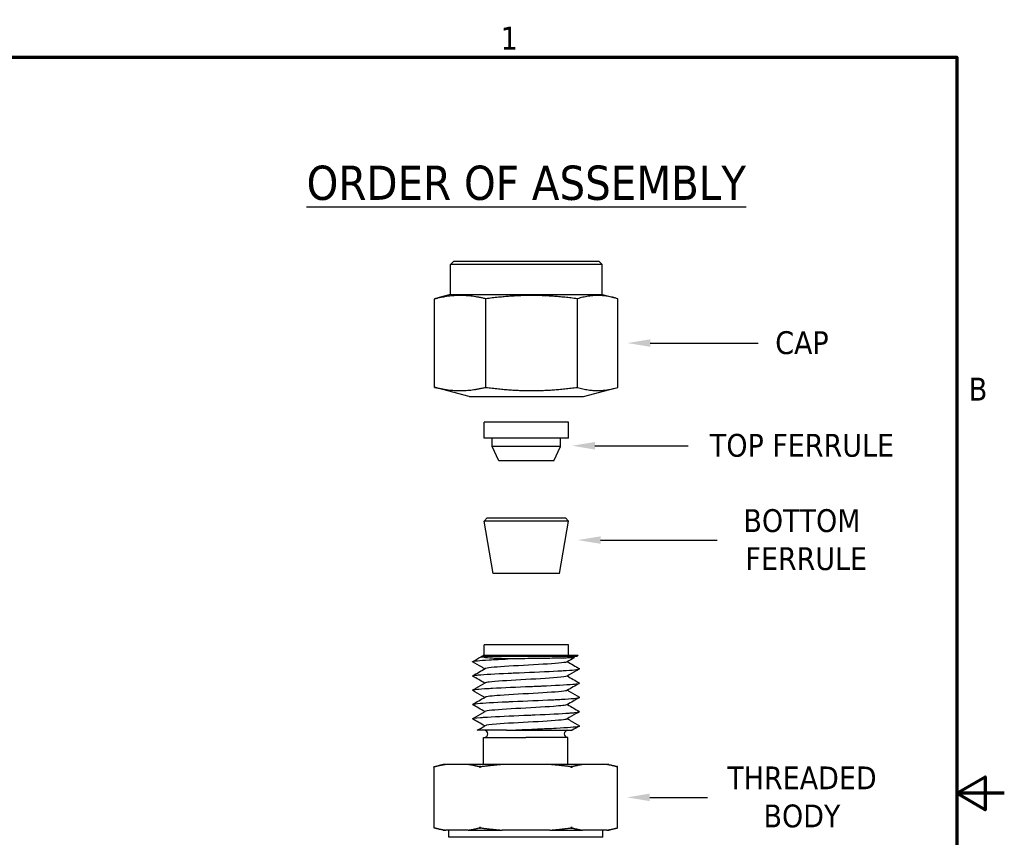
# Model space of a CAD drawing. Header units: inches. Extents: x 0.2 to 10.9, y 0.3 to 8.6.
# Tile 13 of 13: x 5.7 to 10.9, y 4.2 to 8.5. Entities that reach past the tile are written whole.
import ezdxf
from ezdxf import colors
from ezdxf.entities.mleader import LeaderData, LeaderLine
from ezdxf.math import Vec2, Vec3

# ---------------------------------------------------------------- set-up
doc = ezdxf.new("R2010")
doc.units = ezdxf.units.IN
doc.header["$MEASUREMENT"] = 0
for name, color, linetype, lineweight in [('Border (ANSI)', 7, 'Continuous', 70), ('Geometry', 255, 'Continuous', 25), ('Visible (ANSI)', 7, 'Continuous', 50)]:
    doc.layers.add(name, color=color, linetype=linetype, lineweight=lineweight)
doc.layers.add('Dimensions', color=250, linetype='Continuous')
doc.styles.add('Note Text (ANSI)', font='tahoma.ttf')
doc.styles.get("Standard").update_dxf_attribs({"font": 'tahoma.ttf'})

# ---------------------------------------------------------------- blocks, each defined once
blk = doc.blocks.new('new block')
at = {"layer": 'Border (ANSI)', "flags": 128}
for points in [[(0, 0), (0, 7.74), (10.24, 7.74), (10.24, 0), (0, 0)], [(10.49, 3.87), (10.24, 3.87), (10.39, 3.9566), (10.39, 3.7834), (10.24, 3.87)]]:
    blk.add_lwpolyline(points, dxfattribs=at)
at = {"layer": 'Border (ANSI)', "char_height": 0.12, "attachment_point": 7, "style": 'Note Text (ANSI)'}
for s, insert in [('1', (7.8429, 7.78)), ('B', (10.3034, 5.935))]:
    blk.add_mtext(s, dxfattribs=dict(at, insert=insert))

msp = doc.modelspace()

# ---------------------------------------------------------------- linework, layer by layer
at = {"layer": 'Geometry'}
for p, q in [((8.0062, 7.2572), (7.9875, 7.2385)), ((8.0062, 7.2572), (8.7675, 7.2572)), ((8.7675, 7.2572), (8.7862, 7.2385)), ((8.7862, 7.2385), (7.9875, 7.2385)), ((7.9875, 7.0809), (7.9875, 7.2385)), ((8.7862, 7.0809), (8.7862, 7.2385)), ((7.9051, 6.5932), (7.9051, 7.0588)), ((7.9875, 7.0809), (7.9209, 7.0632)), ((7.9875, 7.0809), (8.7862, 7.0809)), ((8.1738, 6.5932), (8.1738, 7.0588)), ((8.6555, 6.5932), (8.6555, 7.0588)), ((8.7862, 7.0809), (8.8528, 7.0632)), ((8.8686, 6.5932), (8.8686, 7.0588)), ((8.0868, 6.5447), (7.9209, 6.5887)), ((8.6869, 6.5447), (8.8528, 6.5887)), ((8.0868, 6.5447), (8.6869, 6.5447)), ((8.6092, 6.4097), (8.1645, 6.4097)), ((8.1645, 6.3257), (8.1645, 6.4097)), ((8.6092, 6.3257), (8.6092, 6.4097)), ((8.6092, 6.3257), (8.1645, 6.3257)), ((8.2069, 6.2822), (8.2069, 6.3257)), ((8.5669, 6.2822), (8.5669, 6.3257)), ((8.5669, 6.2822), (8.2069, 6.2822)), ((8.2429, 6.2072), (8.2069, 6.2822)), ((8.5309, 6.2072), (8.5669, 6.2822)), ((8.5309, 6.2072), (8.2429, 6.2072)), ((8.1806, 5.9072), (8.165, 5.8888)), ((8.1806, 5.9072), (8.5931, 5.9072)), ((8.5931, 5.9072), (8.6087, 5.8888)), ((8.6087, 5.8888), (8.165, 5.8888)), ((8.2121, 5.614), (8.165, 5.8888)), ((8.5616, 5.614), (8.6087, 5.8888)), ((8.5616, 5.614), (8.2121, 5.614)), ((8.6081, 5.239), (8.1656, 5.239)), ((8.1656, 5.1835), (8.1656, 5.239)), ((8.6081, 5.1835), (8.6081, 5.239)), ((8.1621, 5.1806), (8.1511, 5.1777)), ((8.1555, 5.1806), (8.1604, 5.1835)), ((8.6089, 5.1806), (8.6397, 5.1724)), ((8.66, 5.1835), (8.655, 5.1806)), ((8.282, 4.7898), (8.2818, 4.7898)), ((8.1627, 4.7523), (8.3848, 4.7523)), ((8.1627, 4.6098), (8.1627, 4.7523)), ((8.6052, 4.6098), (8.6052, 4.7523)), ((7.9499, 4.6098), (7.902, 4.597)), ((7.9632, 4.6098), (7.9499, 4.6098)), ((8.0819, 4.6098), (7.9632, 4.6098)), ((8.2597, 4.6098), (8.0819, 4.6098)), ((8.5113, 4.6098), (8.2597, 4.6098)), ((8.6823, 4.6098), (8.5113, 4.6098)), ((8.8101, 4.6098), (8.6823, 4.6098)), ((8.8211, 4.6098), (8.8101, 4.6098)), ((8.8211, 4.6098), (8.8659, 4.5978)), ((7.9019, 4.2777), (7.9019, 4.5969)), ((8.8661, 4.2769), (8.8661, 4.5978)), ((7.9499, 4.2648), (7.902, 4.2776)), ((7.9499, 4.2648), (7.9632, 4.2648)), ((8.0819, 4.2648), (7.9632, 4.2648)), ((7.979, 4.2273), (7.979, 4.2648)), ((8.0819, 4.2648), (8.2597, 4.2648)), ((8.5113, 4.2648), (8.2597, 4.2648)), ((8.5113, 4.2648), (8.6823, 4.2648)), ((8.8101, 4.2648), (8.6823, 4.2648)), ((8.789, 4.2273), (8.789, 4.2648)), ((8.8101, 4.2648), (8.8211, 4.2648)), ((8.8211, 4.2648), (8.8659, 4.2768)), ((8.789, 4.2273), (7.979, 4.2273))]:
    msp.add_line(p, q, dxfattribs=at)
for centre, start, end in [((8.1657, 4.7711), 270, 90), ((8.6053, 4.7711), 90, 269.7242)]:
    msp.add_arc(centre, 0.0187, start, end, dxfattribs=at)
for points, weights in [([(8.1738, 7.0588), (8.0395, 7.0908), (7.9051, 7.0588)], [1.01053138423, 1.16686113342, 1.01053138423]), ([(7.9051, 7.0588), (7.9132, 7.0612), (7.9209, 7.0632)], [1.01053138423, 1.02085399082, 1.02981337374]), ([(8.6555, 7.0588), (8.4147, 7.0908), (8.1738, 7.0588)], [1.01053138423, 1.16686113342, 1.01053138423]), ([(8.8686, 7.0588), (8.7621, 7.0908), (8.6555, 7.0588)], [1.01053138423, 1.16686113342, 1.01053138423]), ([(7.9051, 6.5932), (8.0395, 6.5612), (8.1738, 6.5932)], [1.01053138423, 1.16686113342, 1.01053138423]), ([(7.9209, 6.5887), (7.9132, 6.5908), (7.9051, 6.5932)], [1.02981337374, 1.02085399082, 1.01053138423]), ([(8.1738, 6.5932), (8.4147, 6.5612), (8.6555, 6.5932)], [1.01053138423, 1.16686113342, 1.01053138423]), ([(8.6555, 6.5932), (8.7621, 6.5612), (8.8686, 6.5932)], [1.01053138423, 1.16686113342, 1.01053138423]), ([(7.9632, 4.6098), (7.9346, 4.6056), (7.9029, 4.5972)], [1, 1.02054255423, 1.02355241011]), ([(8.1402, 4.5977), (8.1096, 4.6058), (8.0819, 4.6098)], [1.02334049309, 1.01988136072, 1]), ([(8.2597, 4.6098), (8.206, 4.6057), (8.1467, 4.5978)], [1, 1.01894306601, 1.0224441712]), ([(8.6213, 4.5982), (8.5637, 4.6058), (8.5113, 4.6098)], [1.02225087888, 1.01844861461, 1]), ([(8.6823, 4.6098), (8.6563, 4.6057), (8.6278, 4.5982)], [1, 1.01819791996, 1.0220031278]), ([(8.8651, 4.598), (8.8362, 4.6057), (8.8101, 4.6098)], [1.02206754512, 1.01835450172, 1]), ([(7.9029, 4.2774), (7.9346, 4.269), (7.9632, 4.2648)], [1.02355241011, 1.02054255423, 1]), ([(8.0819, 4.2648), (8.1096, 4.2689), (8.1402, 4.2769)], [1, 1.01988136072, 1.02334049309]), ([(8.1467, 4.2769), (8.206, 4.269), (8.2597, 4.2648)], [1.0224441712, 1.01894306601, 1]), ([(8.5113, 4.2648), (8.5637, 4.2689), (8.6213, 4.2765)], [1, 1.01844861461, 1.02225087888]), ([(8.6278, 4.2765), (8.6563, 4.2689), (8.6823, 4.2648)], [1.0220031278, 1.01819791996, 1]), ([(8.8101, 4.2648), (8.8362, 4.2689), (8.8651, 4.2766)], [1, 1.01835450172, 1.02206754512])]:
    msp.add_rational_spline(points, weights, degree=2, dxfattribs=at)
for points in [[(8.647, 6.5447), (8.6472, 6.5447), (8.6474, 6.5447), (8.6475, 6.5447)], [(8.1049, 5.1513), (8.1196, 5.1599), (8.1344, 5.1684), (8.1492, 5.177)], [(8.614, 5.1808), (8.6271, 5.1817), (8.6381, 5.1826), (8.6464, 5.1835)], [(8.6401, 5.172), (8.6271, 5.1645), (8.614, 5.1569), (8.601, 5.1494)], [(8.6031, 5.1506), (8.6241, 5.1384), (8.6452, 5.1262), (8.6662, 5.1141)], [(8.1055, 5.0768), (8.127, 5.0892), (8.1485, 5.1017), (8.1701, 5.1142)], [(8.1685, 5.0381), (8.1476, 5.0502), (8.1267, 5.0624), (8.1057, 5.0745)], [(8.6026, 5.0755), (8.6235, 5.0634), (8.6444, 5.0513), (8.6653, 5.0391)], [(8.6654, 5.0368), (8.6438, 5.0243), (8.6223, 5.0118), (8.6007, 4.9993)], [(8.1051, 4.9267), (8.1267, 4.9392), (8.1483, 4.9517), (8.1698, 4.9642)], [(8.1686, 4.8881), (8.1475, 4.9003), (8.1265, 4.9125), (8.1054, 4.9247)], [(8.6663, 4.9623), (8.6446, 4.9497), (8.6228, 4.9371), (8.601, 4.9245)], [(8.6028, 4.9255), (8.6236, 4.9134), (8.6445, 4.9013), (8.6654, 4.8892)], [(8.168, 4.8131), (8.1471, 4.8252), (8.1263, 4.8373), (8.1054, 4.8493)], [(8.1278, 4.7898), (8.1417, 4.7979), (8.1557, 4.806), (8.1697, 4.814)], [(8.6663, 4.8122), (8.6535, 4.8047), (8.6406, 4.7973), (8.6277, 4.7898)]]:
    msp.add_open_spline(points, degree=3, dxfattribs=at)
for points, knots in [([(8.2896, 5.1654), (8.2594, 5.1665), (8.2315, 5.1675), (8.1877, 5.17), (8.1738, 5.1714), (8.1536, 5.174), (8.148, 5.1753), (8.1489, 5.177), (8.1497, 5.1773), (8.1511, 5.1777)], [0.0002708, 0.0002708, 0.0002708, 0.0002708, 0.1729955, 0.1729955, 0.3408181, 0.3408181, 0.5438085, 0.5438085, 0.6038197, 0.6038197, 0.6038197, 0.6038197]), ([(8.1555, 5.1806), (8.1555, 5.1806), (8.1772, 5.1806), (8.2152, 5.1806), (8.2699, 5.1806), (8.3586, 5.1806), (8.4415, 5.1806), (8.4853, 5.1806), (8.5275, 5.1806), (8.5633, 5.1806), (8.5822, 5.1806), (8.5992, 5.1806), (8.6141, 5.1806)], [-1.066756, -1.066756, -1.066756, -1.066756, -0.770746, -0.770746, -0.770746, -0.344145, -0.344145, -0.344145, -0.118556, -0.118556, -0.118556, -0.000077, -0.000077, -0.000077, -0.000077]), ([(8.6464, 5.1835), (8.6265, 5.1835), (8.5967, 5.1835), (8.5602, 5.1835), (8.5249, 5.1835), (8.4834, 5.1835), (8.4404, 5.1835), (8.3593, 5.1835), (8.2724, 5.1835), (8.2186, 5.1835), (8.1814, 5.1835), (8.1604, 5.1835), (8.1604, 5.1835)], [-1.327785, -1.327785, -1.327785, -1.327785, -1.099756, -1.099756, -1.099756, -0.879382, -0.879382, -0.879382, -0.463019, -0.463019, -0.463019, -0.1753, -0.1753, -0.1753, -0.1753]), ([(8.6141, 5.1806), (8.6359, 5.1806), (8.6501, 5.1806), (8.654, 5.1806), (8.6547, 5.1806), (8.655, 5.1806), (8.655, 5.1806)], [-1.3271502, -1.3271502, -1.3271502, -1.3271502, -1.1167047, -1.1167047, -1.1167047, -1.0767747, -1.0767747, -1.0767747, -1.0767747]), ([(8.66, 5.1835), (8.66, 5.1835), (8.6596, 5.1835), (8.6588, 5.1835), (8.6571, 5.1835), (8.6534, 5.1835), (8.6479, 5.1835), (8.6475, 5.1835), (8.647, 5.1835), (8.6466, 5.1835)], [-0.1427056, -0.1427056, -0.1427056, -0.1427056, -0.1011584, -0.1011584, -0.1011584, -0.0073101, -0.0073101, -0.0073101, 0, 0, 0, 0]), ([(8.1047, 5.1499), (8.1046, 5.1499), (8.1044, 5.15), (8.1044, 5.1501), (8.104, 5.1504), (8.1041, 5.1507), (8.1045, 5.1511), (8.1082, 5.1541), (8.1396, 5.1575), (8.1908, 5.1604), (8.1998, 5.1609), (8.2094, 5.1614), (8.2195, 5.1618), (8.2255, 5.1621), (8.2317, 5.1624), (8.2381, 5.1627), (8.2543, 5.1635), (8.2714, 5.1643), (8.2892, 5.1651)], [58.052504, 58.052504, 58.052504, 58.052504, 58.074212, 58.074212, 58.074212, 58.162149, 58.162149, 58.162149, 58.924805, 58.924805, 58.924805, 59.05895, 59.05895, 59.05895, 59.138433, 59.138433, 59.138433, 59.341008, 59.341008, 59.341008, 59.341008]), ([(8.1681, 5.113), (8.1634, 5.1158), (8.1587, 5.1185), (8.1375, 5.1307), (8.1211, 5.1402), (8.1046, 5.1497)], [0.0034842, 0.0034842, 0.0034842, 0.0034842, 0.0310736, 0.0310736, 0.1275846, 0.1275846, 0.1275846, 0.1275846]), ([(8.601, 5.1494), (8.6005, 5.1491), (8.5906, 5.1449), (8.49, 5.1369), (8.2575, 5.1255), (8.1772, 5.1179), (8.1701, 5.1143)], [-54.876718, -54.876718, -54.876718, -54.876718, -54.807816, -53.831532, -52.855247, -51.940708, -51.940708, -51.940708, -51.940708]), ([(8.6397, 5.1724), (8.6416, 5.1719), (8.638, 5.1714), (8.6239, 5.1708), (8.6173, 5.1706), (8.6011, 5.1702), (8.5914, 5.1699), (8.5582, 5.1691), (8.5307, 5.1685), (8.4713, 5.1676), (8.4403, 5.1672), (8.3893, 5.1666), (8.3697, 5.1663), (8.3295, 5.1658), (8.3091, 5.1654), (8.2893, 5.1651)], [1.067415, 1.067415, 1.067415, 1.067415, 1.31691, 1.31691, 1.454678, 1.454678, 1.596706, 1.596706, 1.884877, 1.884877, 2.148155, 2.148155, 2.3088, 2.3088, 2.479259, 2.479259, 2.479259, 2.479259]), ([(8.1057, 5.0748), (8.1032, 5.0762), (8.1056, 5.0775), (8.1133, 5.0788), (8.1163, 5.0793), (8.1201, 5.0797), (8.1247, 5.0802), (8.1276, 5.0805), (8.1309, 5.0808), (8.1345, 5.0812), (8.1672, 5.0842), (8.2249, 5.0876), (8.2919, 5.0904), (8.3034, 5.0909), (8.3151, 5.0914), (8.3269, 5.0919), (8.3346, 5.0921), (8.3423, 5.0925), (8.3501, 5.0928), (8.4207, 5.0958), (8.4955, 5.0992), (8.5529, 5.1021), (8.5627, 5.1026), (8.572, 5.1031), (8.5808, 5.1035), (8.5864, 5.1038), (8.5917, 5.1041), (8.5968, 5.1045), (8.6433, 5.1075), (8.6694, 5.1109), (8.6666, 5.1137), (8.6665, 5.1139), (8.6664, 5.114), (8.6662, 5.1141)], [51.759138, 51.759138, 51.759138, 51.759138, 52.090622, 52.090622, 52.090622, 52.22053, 52.22053, 52.22053, 52.304444, 52.304444, 52.304444, 53.066912, 53.066912, 53.066912, 53.196888, 53.196888, 53.196888, 53.280728, 53.280728, 53.280728, 54.04319, 54.04319, 54.04319, 54.173365, 54.173365, 54.173365, 54.257012, 54.257012, 54.257012, 55.019464, 55.019464, 55.019464, 55.048247, 55.048247, 55.048247, 55.048247]), ([(8.6008, 5.0745), (8.5964, 5.072), (8.55, 5.0656), (8.3535, 5.0553), (8.1987, 5.046), (8.1727, 5.0406), (8.1703, 5.0391)], [-48.605732, -48.605732, -48.605732, -48.605732, -47.973827, -46.997543, -46.021259, -45.642318, -45.642318, -45.642318, -45.642318]), ([(8.6659, 5.1123), (8.6605, 5.1091), (8.6551, 5.106), (8.6334, 5.0934), (8.6171, 5.0839), (8.6008, 5.0745)], [0, 0, 0, 0, 0.031858, 0.031858, 0.1275399, 0.1275399, 0.1275399, 0.1275399]), ([(8.105, 4.9997), (8.1005, 5.0027), (8.1228, 5.006), (8.1669, 5.0089), (8.1745, 5.0094), (8.1827, 5.0098), (8.1915, 5.0103), (8.1972, 5.0106), (8.2031, 5.0109), (8.2093, 5.0112), (8.2651, 5.0143), (8.3389, 5.0176), (8.4098, 5.0205), (8.4219, 5.021), (8.4339, 5.0215), (8.4458, 5.0219), (8.4534, 5.0222), (8.461, 5.0226), (8.4684, 5.0229), (8.5362, 5.0259), (8.5965, 5.0293), (8.6313, 5.0322), (8.6373, 5.0327), (8.6425, 5.0331), (8.647, 5.0336), (8.6499, 5.0339), (8.6524, 5.0342), (8.6546, 5.0345), (8.6644, 5.036), (8.668, 5.0376), (8.6653, 5.0391)], [45.478478, 45.478478, 45.478478, 45.478478, 46.232919, 46.232919, 46.232919, 46.362885, 46.362885, 46.362885, 46.44674, 46.44674, 46.44674, 47.209203, 47.209203, 47.209203, 47.339169, 47.339169, 47.339169, 47.423024, 47.423024, 47.423024, 48.185487, 48.185487, 48.185487, 48.315458, 48.315458, 48.315458, 48.399308, 48.399308, 48.399308, 48.771742, 48.771742, 48.771742, 48.771742]), ([(8.1053, 5.0014), (8.1106, 5.0045), (8.116, 5.0076), (8.1376, 5.0201), (8.1538, 5.0295), (8.17, 5.0389)], [0, 0, 0, 0, 0.0315107, 0.0315107, 0.1267552, 0.1267552, 0.1267552, 0.1267552]), ([(8.1679, 4.9631), (8.1632, 4.9658), (8.1585, 4.9685), (8.1375, 4.9807), (8.1212, 4.9901), (8.1049, 4.9995)], [0.0038095, 0.0038095, 0.0038095, 0.0038095, 0.0314148, 0.0314148, 0.1270436, 0.1270436, 0.1270436, 0.1270436]), ([(8.6007, 4.9993), (8.5994, 4.9986), (8.5833, 4.9939), (8.4603, 4.9854), (8.241, 4.9745), (8.1763, 4.9674), (8.1702, 4.9642)], [-42.307611, -42.307611, -42.307611, -42.307611, -42.116123, -41.139839, -40.163555, -39.369104, -39.369104, -39.369104, -39.369104]), ([(8.6029, 5.0006), (8.6076, 4.9978), (8.6124, 4.9951), (8.6335, 4.9828), (8.6499, 4.9734), (8.6663, 4.9639)], [0.0030745, 0.0030745, 0.0030745, 0.0030745, 0.0309052, 0.0309052, 0.127234, 0.127234, 0.127234, 0.127234]), ([(8.1053, 4.9249), (8.1038, 4.9257), (8.1042, 4.9265), (8.1065, 4.9273), (8.1081, 4.9278), (8.1104, 4.9283), (8.1135, 4.9287), (8.1155, 4.929), (8.1179, 4.9293), (8.1206, 4.9297), (8.1451, 4.9327), (8.196, 4.9361), (8.2595, 4.9389), (8.2703, 4.9394), (8.2815, 4.9399), (8.293, 4.9404), (8.3004, 4.9407), (8.3079, 4.941), (8.3155, 4.9413), (8.3845, 4.9443), (8.4612, 4.9477), (8.5233, 4.9506), (8.5339, 4.9511), (8.5441, 4.9516), (8.5539, 4.952), (8.5601, 4.9523), (8.5662, 4.9526), (8.572, 4.953), (8.6248, 4.956), (8.6598, 4.9594), (8.6659, 4.9622), (8.667, 4.9627), (8.6672, 4.9632), (8.6666, 4.9637), (8.6666, 4.9637), (8.6665, 4.9638), (8.6663, 4.9639)], [39.199012, 39.199012, 39.199012, 39.199012, 39.398931, 39.398931, 39.398931, 39.528885, 39.528885, 39.528885, 39.612752, 39.612752, 39.612752, 40.375215, 40.375215, 40.375215, 40.505186, 40.505186, 40.505186, 40.589036, 40.589036, 40.589036, 41.351499, 41.351499, 41.351499, 41.481466, 41.481466, 41.481466, 41.56532, 41.56532, 41.56532, 42.327783, 42.327783, 42.327783, 42.457748, 42.457748, 42.457748, 42.47614, 42.47614, 42.47614, 42.47614]), ([(8.601, 4.9245), (8.5958, 4.9215), (8.5366, 4.9146), (8.3223, 4.9038), (8.1902, 4.8951), (8.1718, 4.8902), (8.1703, 4.8892)], [-36.041479, -36.041479, -36.041479, -36.041479, -35.282134, -34.30585, -33.329566, -33.081969, -33.081969, -33.081969, -33.081969]), ([(8.1055, 4.8496), (8.1012, 4.8522), (8.1154, 4.855), (8.1465, 4.8574), (8.1528, 4.8579), (8.1598, 4.8583), (8.1674, 4.8588), (8.1724, 4.8591), (8.1777, 4.8594), (8.1833, 4.8597), (8.2332, 4.8628), (8.3035, 4.8662), (8.3746, 4.869), (8.3867, 4.8695), (8.3989, 4.87), (8.411, 4.8704), (8.4188, 4.8707), (8.4265, 4.8711), (8.4342, 4.8714), (8.5041, 4.8744), (8.5699, 4.8778), (8.6123, 4.8807), (8.6195, 4.8812), (8.6261, 4.8816), (8.632, 4.8821), (8.6357, 4.8824), (8.6392, 4.8827), (8.6423, 4.883), (8.661, 4.885), (8.6689, 4.8872), (8.6654, 4.8892)], [32.9052, 32.9052, 32.9052, 32.9052, 33.541231, 33.541231, 33.541231, 33.670429, 33.670429, 33.670429, 33.755047, 33.755047, 33.755047, 34.517509, 34.517509, 34.517509, 34.647611, 34.647611, 34.647611, 34.731331, 34.731331, 34.731331, 35.493794, 35.493794, 35.493794, 35.623882, 35.623882, 35.623882, 35.707615, 35.707615, 35.707615, 36.20923, 36.20923, 36.20923, 36.20923]), ([(8.1056, 4.8515), (8.1109, 4.8546), (8.1162, 4.8577), (8.1377, 4.8701), (8.1539, 4.8796), (8.1701, 4.889)], [0, 0, 0, 0, 0.0309981, 0.0309981, 0.1263534, 0.1263534, 0.1263534, 0.1263534]), ([(8.6652, 4.8869), (8.66, 4.8838), (8.6547, 4.8808), (8.6331, 4.8683), (8.6168, 4.8588), (8.6005, 4.8493)], [0, 0, 0, 0, 0.0310678, 0.0310678, 0.1267385, 0.1267385, 0.1267385, 0.1267385]), ([(8.6005, 4.8493), (8.5983, 4.8481), (8.5751, 4.8429), (8.4294, 4.8339), (8.226, 4.8234), (8.175, 4.8168), (8.1702, 4.8141)], [-29.743251, -29.743251, -29.743251, -29.743251, -29.42443, -28.448146, -27.471862, -26.793471, -26.793471, -26.793471, -26.793471]), ([(8.282, 4.7899), (8.3247, 4.7918), (8.3711, 4.7937), (8.4166, 4.7957), (8.4423, 4.7968), (8.4677, 4.7979), (8.4917, 4.799), (8.5102, 4.7998), (8.5278, 4.8006), (8.5442, 4.8015), (8.6027, 4.8045), (8.6459, 4.8079), (8.6608, 4.8107), (8.6637, 4.8113), (8.6655, 4.8118), (8.6664, 4.8123), (8.6668, 4.8126), (8.6669, 4.8128), (8.6668, 4.8131), (8.6667, 4.8134), (8.6665, 4.8136), (8.6661, 4.8138)], [27.897343, 27.897343, 27.897343, 27.897343, 28.385485, 28.385485, 28.385485, 28.660752, 28.660752, 28.660752, 28.873627, 28.873627, 28.873627, 29.635939, 29.635939, 29.635939, 29.780647, 29.780647, 29.780647, 29.849911, 29.849911, 29.849911, 29.91018, 29.91018, 29.91018, 29.91018]), ([(8.6026, 4.8506), (8.6074, 4.8478), (8.6122, 4.845), (8.6333, 4.8328), (8.6497, 4.8233), (8.6661, 4.8138)], [0.0029241, 0.0029241, 0.0029241, 0.0029241, 0.0309662, 0.0309662, 0.1270297, 0.1270297, 0.1270297, 0.1270297]), ([(8.2818, 4.7898), (8.2472, 4.7898), (8.2238, 4.7898), (8.1886, 4.7898), (8.1713, 4.7898), (8.1427, 4.7898), (8.1326, 4.7898), (8.1282, 4.7898), (8.1278, 4.7898), (8.1278, 4.7898)], [0, 0, 0, 0, 0.1944623, 0.1944623, 0.4699776, 0.4699776, 0.7897422, 0.7897422, 0.874491, 0.874491, 0.874491, 0.874491]), ([(8.282, 4.7898), (8.325, 4.7898), (8.3712, 4.7898), (8.4155, 4.7898), (8.4583, 4.7898), (8.4993, 4.7898), (8.5329, 4.7898), (8.5912, 4.7898), (8.6277, 4.7898), (8.6277, 4.7898)], [-1.3277845, -1.3277845, -1.3277845, -1.3277845, -1.099756, -1.099756, -1.099756, -0.8793817, -0.8793817, -0.8793817, -0.497724, -0.497724, -0.497724, -0.497724]), ([(8.6052, 4.7523), (8.6052, 4.7523), (8.6011, 4.7523), (8.5929, 4.7523), (8.5834, 4.7523), (8.5687, 4.7523), (8.5495, 4.7523), (8.5304, 4.7523), (8.5073, 4.7523), (8.4814, 4.7523), (8.4556, 4.7523), (8.4275, 4.7523), (8.3987, 4.7523), (8.3941, 4.7523), (8.3894, 4.7523), (8.3848, 4.7523)], [0.0200985, 0.0200985, 0.0200985, 0.0200985, 0.1463565, 0.1463565, 0.1463565, 0.2927379, 0.2927379, 0.2927379, 0.4390974, 0.4390974, 0.4390974, 0.585447, 0.585447, 0.585447, 0.609138, 0.609138, 0.609138, 0.609138])]:
    msp.add_open_spline(points, degree=3, knots=knots, dxfattribs=at)
at = {"layer": 'Visible (ANSI)'}
for centre, major_axis, ratio, start_param, end_param in [((7.9094, 4.5989), (0.00749, 0.00198), 0.000755, 2.617554, 3.141394), ((8.1467, 4.5995), (-0.00749, -0.00105), 0.223873, 0.492221, 1.539902), ((8.6213, 4.5999), (-0.00749, 0.00104), 0.224671, 1.60151, 2.649193), ((8.8586, 4.5997), (0.00749, -0.00198), 0.00076, 0.0002, 0.524042), ((7.9094, 4.2757), (-0.00749, 0.00198), 0.000755, 0.000199, 0.524039), ((8.1467, 4.2752), (0.00749, -0.00105), 0.223873, 1.60169, 2.649371), ((8.6213, 4.2747), (0.00749, 0.00104), 0.224671, 0.4924, 1.540083), ((8.8586, 4.2749), (-0.00749, -0.00198), 0.00076, 2.617551, 3.141392)]:
    msp.add_ellipse(centre, major_axis=major_axis, ratio=ratio, start_param=start_param, end_param=end_param, dxfattribs=at)

# ---------------------------------------------------------------- block references
at = {"layer": 'Dimensions'}
msp.add_blockref('new block', (0.4096, 0.5887), dxfattribs=at)

# ---------------------------------------------------------------- texts
at = {"layer": 'Dimensions', "insert": (8.3869, 7.6672), "char_height": 0.18, "width": 4.354892, "attachment_point": 5, "style": 'Note Text (ANSI)'}
msp.add_mtext('{\\LORDER OF ASSEMBLY}', dxfattribs=at)

# ---------------------------------------------------------------- leaders
at = {"layer": 'Dimensions'}
ml = msp.add_multileader_mtext('Standard', dxfattribs=at)
ml.set_content('CAP', color=256)
ml.set_leader_properties()
ml.build(insert=Vec2(0, 0))
ml.multileader.update_dxf_attribs({"text_left_attachment_type": 2, "text_right_attachment_type": 2, "dogleg_length": 0.36, "arrow_head_size": 0.12})
ctx = ml.context
ctx.base_point, ctx.char_height, ctx.arrow_head_size, ctx.landing_gap_size, ctx.plane_origin = Vec3(9.6055, 6.826), 0.12, 0.12, 0.09, Vec3(8.8186, 6.826)
ctx.left_attachment, ctx.right_attachment, ctx.text_align_type = 2, 2, 1
notes = []
notes.append((ctx, [(0, (1, 1, 0), (9.2455, 6.826), (1, 0), 0.36, [(0, [(8.9186, 6.826)], 0, [])])]))
ctx.mtext.insert, ctx.mtext.alignment, ctx.mtext.flow_direction = Vec3(9.8359, 6.8882), 2, 5
ml = msp.add_multileader_mtext('Standard', dxfattribs=at)
ml.set_content('TOP FERRULE', color=256)
ml.set_leader_properties()
ml.build(insert=Vec2(0, 0))
ml.multileader.update_dxf_attribs({"text_left_attachment_type": 2, "text_right_attachment_type": 2, "dogleg_length": 0.36, "arrow_head_size": 0.12})
ctx = ml.context
ctx.base_point, ctx.char_height, ctx.arrow_head_size, ctx.landing_gap_size, ctx.plane_origin = Vec3(9.2375, 6.286), 0.12, 0.12, 0.09, Vec3(8.5775, 6.286)
ctx.left_attachment, ctx.right_attachment, ctx.text_align_type = 2, 2, 1
notes.append((ctx, [(0, (1, 1, 0), (8.8775, 6.286), (1, 0), 0.36, [(0, [(8.6275, 6.286)], 0, [])])]))
ctx.mtext.insert, ctx.mtext.alignment, ctx.mtext.flow_direction = Vec3(9.8359, 6.3485), 2, 5
ml = msp.add_multileader_mtext('Standard', dxfattribs=at)
ml.set_content('BOTTOM\\P FERRULE', color=256)
ml.set_leader_properties()
ml.build(insert=Vec2(0, 0))
ml.multileader.update_dxf_attribs({"text_left_attachment_type": 2, "text_right_attachment_type": 2, "dogleg_length": 0.36, "arrow_head_size": 0.12})
ctx = ml.context
ctx.base_point, ctx.char_height, ctx.arrow_head_size, ctx.landing_gap_size, ctx.plane_origin = Vec3(9.3895, 5.7901), 0.12, 0.12, 0.09, Vec3(8.6074, 5.7901)
ctx.left_attachment, ctx.right_attachment, ctx.text_align_type = 2, 2, 1
notes.append((ctx, [(0, (1, 1, 0), (9.0295, 5.7901), (1, 0), 0.36, [(0, [(8.6574, 5.7901)], 0, [])])]))
ctx.mtext.insert, ctx.mtext.alignment, ctx.mtext.flow_direction = Vec3(9.8359, 5.9526), 2, 5
ml = msp.add_multileader_mtext('Standard', dxfattribs=at)
ml.set_content('THREADED\\PBODY', color=256)
ml.set_leader_properties()
ml.build(insert=Vec2(0, 0))
ml.multileader.update_dxf_attribs({"text_left_attachment_type": 2, "text_right_attachment_type": 2, "dogleg_length": 0.36, "arrow_head_size": 0.12})
ctx = ml.context
ctx.base_point, ctx.char_height, ctx.arrow_head_size, ctx.landing_gap_size, ctx.plane_origin = Vec3(9.3393, 4.4373), 0.12, 0.12, 0.09, Vec3(8.8161, 4.4373)
ctx.left_attachment, ctx.right_attachment, ctx.text_align_type = 2, 2, 1
notes.append((ctx, [(0, (1, 1, 0), (9.3295, 4.4373), (1, 0), 0.00981, [(0, [(8.9161, 4.4373)], 0, [])])]))
ctx.mtext.insert, ctx.mtext.alignment, ctx.mtext.flow_direction = Vec3(9.8359, 4.5998), 2, 5
for ctx, leaders in notes:
    for number, flags, end, landing, length, lines in leaders:
        leader = LeaderData()
        leader.index, (leader.has_last_leader_line, leader.has_dogleg_vector, leader.attachment_direction) = number, flags
        leader.last_leader_point, leader.dogleg_vector, leader.dogleg_length = Vec3(end), Vec3(landing), length
        for number, points, colour, breaks in lines:
            line = LeaderLine()
            line.index, line.vertices, line.color, line.breaks = number, Vec3.list(points), colors.encode_raw_color(colour), breaks
            leader.lines.append(line)
        ctx.leaders.append(leader)

doc.saveas('drawing.dxf')
